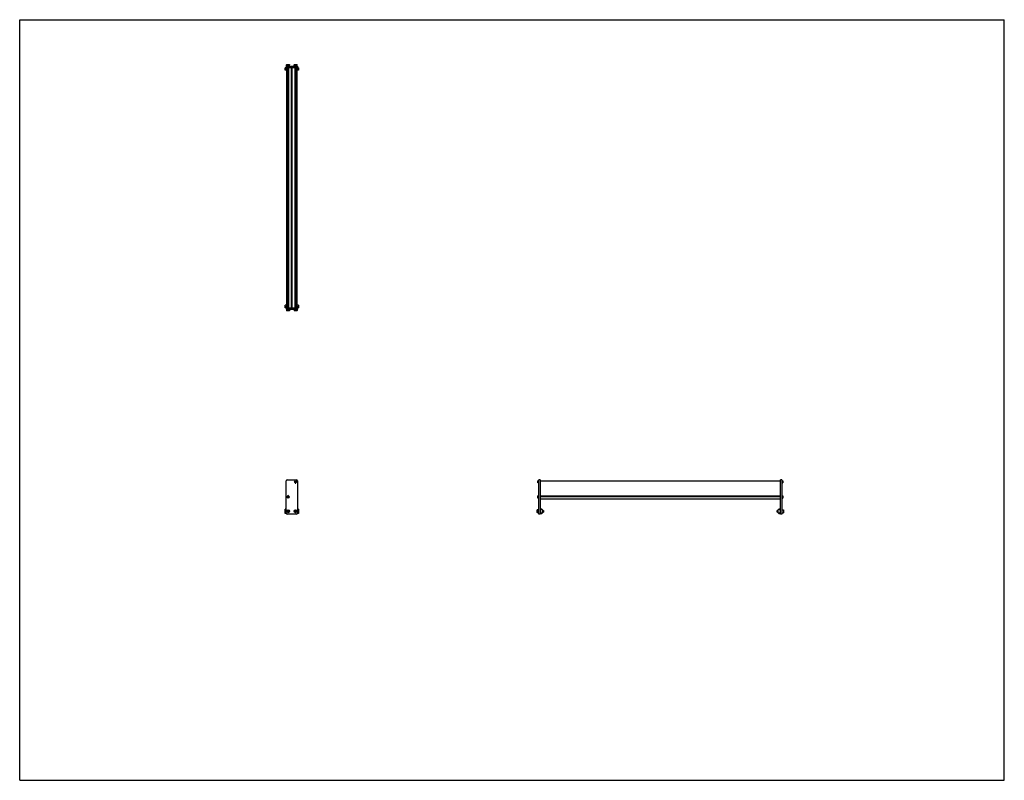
# Model space of a CAD drawing. Header units: inches. Extents: x 0 to 132, y 0 to 102.
import ezdxf

# ---------------------------------------------------------------- set-up
doc = ezdxf.new("R2010")
doc.units = ezdxf.units.IN
doc.header["$LTSCALE"] = 7.26
doc.header["$MEASUREMENT"] = 0
doc.layers.get('0').update_dxf_attribs({"linetype": 'CONTINUOUS'})
for name, color, linetype in [('200830M_BL1', 7, 'CONTINUOUS'), ('200830M_BL2', 7, 'CONTINUOUS'), ('350978_BL0', 7, 'CONTINUOUS'), ('350978_BL11', 7, 'CONTINUOUS'), ('350979_03220_BL12', 7, 'CONTINUOUS'), ('920416M_BL10', 7, 'CONTINUOUS'), ('920416M_BL4', 7, 'CONTINUOUS'), ('920416M_BL6', 7, 'CONTINUOUS'), ('920416M_BL8', 7, 'CONTINUOUS'), ('920616M_BL3', 7, 'CONTINUOUS'), ('920616M_BL5', 7, 'CONTINUOUS'), ('920616M_BL7', 7, 'CONTINUOUS'), ('920616M_BL9', 7, 'CONTINUOUS')]:
    doc.layers.add(name, color=color, linetype=linetype)

# ---------------------------------------------------------------- blocks, each defined once
blk = doc.blocks.new('350978_BL0', base_point=(52.76, 49.53))
at = {"layer": '350978_BL0', "color": 7, "linetype": 'CONTINUOUS'}
for p, q in [((35.73, 63.37), (37.23, 63.37)), ((35.73, 63.37), (35.73, 63.19)), ((37.23, 63.37), (37.23, 63.19)), ((35.73, 63.19), (37.23, 63.19)), ((35.73, 35.82), (35.73, 40.18)), ((35.86, 40.3), (37.11, 40.3)), ((37.23, 40.18), (37.23, 35.82)), ((69.61, 35.7), (69.61, 40.3)), ((69.79, 40.3), (69.61, 40.3)), ((69.79, 40.3), (69.79, 35.7)), ((37.11, 35.7), (35.86, 35.7)), ((69.79, 35.7), (69.61, 35.7))]:
    blk.add_line(p, q, dxfattribs=at)
for centre, radius, start, end in [((35.86, 40.18), 0.125, 90, 180), ((36.98, 39.93), 0.079, 182.238, 357.762), ((37.11, 40.18), 0.125, 0, 90), ((35.98, 38.1), 0.079, 2.238, 177.762), ((35.86, 35.82), 0.125, 180, 270), ((37.11, 35.82), 0.125, 270, 360)]:
    blk.add_arc(centre, radius, start, end, dxfattribs=at)
blk = doc.blocks.new('200830M_BL1', base_point=(68.79, 65.68))
at = {"layer": '200830M_BL1', "color": 7, "linetype": 'CONTINUOUS'}
for p, q in [((35.61, 95.23), (35.61, 95.56)), ((35.8, 95.56), (35.61, 95.56)), ((35.61, 95.47), (35.8, 95.47)), ((35.8, 95.45), (35.61, 95.45)), ((35.8, 95.23), (35.61, 95.23)), ((37.36, 95.56), (37.16, 95.56)), ((37.16, 95.47), (37.36, 95.47)), ((37.36, 95.45), (37.16, 95.45)), ((37.36, 95.23), (37.16, 95.23)), ((37.36, 95.56), (37.36, 95.23)), ((35.73, 35.8), (35.61, 35.8)), ((35.61, 35.8), (35.61, 35.8)), ((37.36, 35.8), (37.23, 35.8)), ((37.36, 35.8), (37.36, 35.8)), ((101.78, 36.35), (101.65, 36.22)), ((101.65, 36.21), (101.65, 35.95)), ((101.65, 35.93), (101.78, 35.8)), ((101.86, 36.36), (101.8, 36.36)), ((101.8, 35.8), (101.86, 35.8)), ((101.87, 36.26), (101.87, 36.35)), ((101.87, 35.81), (101.87, 35.9)), ((101.96, 36.26), (101.89, 36.26)), ((101.89, 36.26), (101.89, 36.26)), ((101.89, 35.9), (101.89, 35.89)), ((101.89, 35.89), (101.96, 35.89)), ((101.98, 35.91), (101.98, 36.24))]:
    blk.add_line(p, q, dxfattribs=at)
for centre, radius, start, end in [((101.67, 36.21), 0.02, 135, 180), ((101.67, 35.95), 0.02, 180, 225), ((101.8, 36.34), 0.02, 90, 135), ((101.8, 35.82), 0.02, 225, 270), ((101.86, 36.35), 0.01, 0, 90), ((101.86, 35.81), 0.01, 270, 360), ((101.88, 36.26), 0.0075, 180, 360), ((101.88, 35.9), 0.0075, 0, 180), ((101.96, 36.24), 0.02, 0, 90), ((101.96, 35.91), 0.02, 270, 360)]:
    blk.add_arc(centre, radius, start, end, dxfattribs=at)
blk = doc.blocks.new('200830M_BL2', base_point=(52.87, 49.75))
at = {"layer": '200830M_BL2', "color": 7, "linetype": 'CONTINUOUS'}
for p, q in [((35.8, 63.71), (35.61, 63.71)), ((35.61, 63.38), (35.61, 63.71)), ((35.8, 63.49), (35.61, 63.49)), ((35.61, 63.47), (35.8, 63.47)), ((35.8, 63.38), (35.61, 63.38)), ((37.36, 63.71), (37.16, 63.71)), ((37.36, 63.49), (37.16, 63.49)), ((37.16, 63.47), (37.36, 63.47)), ((37.36, 63.38), (37.16, 63.38)), ((37.36, 63.71), (37.36, 63.38)), ((35.73, 36.36), (35.61, 36.36)), ((35.61, 35.8), (35.61, 36.36)), ((35.73, 36.26), (35.61, 36.26)), ((35.73, 35.89), (35.61, 35.89)), ((35.73, 35.8), (35.61, 35.8)), ((37.36, 36.36), (37.23, 36.36)), ((37.36, 36.26), (37.23, 36.26)), ((37.36, 35.89), (37.23, 35.89)), ((37.36, 35.8), (37.23, 35.8)), ((37.36, 36.36), (37.36, 35.8)), ((69.8, 36.24), (69.8, 35.91)), ((69.89, 36.26), (69.82, 36.26)), ((69.82, 35.89), (69.89, 35.89)), ((69.89, 36.26), (69.89, 36.26)), ((69.89, 35.89), (69.89, 35.9)), ((69.91, 36.35), (69.91, 36.26)), ((69.91, 35.9), (69.91, 35.81)), ((69.98, 36.36), (69.92, 36.36)), ((69.92, 35.8), (69.98, 35.8)), ((70.12, 36.22), (69.99, 36.35)), ((69.99, 35.8), (70.12, 35.93)), ((70.13, 35.95), (70.13, 36.21))]:
    blk.add_line(p, q, dxfattribs=at)
for centre, radius, start, end in [((69.82, 36.24), 0.02, 90, 180), ((69.82, 35.91), 0.02, 180, 270), ((69.9, 36.26), 0.0075, 180, 360), ((69.9, 35.9), 0.0075, 0, 180), ((69.92, 36.35), 0.01, 90, 180), ((69.92, 35.81), 0.01, 180, 270), ((69.98, 36.34), 0.02, 45, 90), ((69.98, 35.82), 0.02, 270, 315), ((70.11, 36.21), 0.02, 0, 45), ((70.11, 35.95), 0.02, 315, 360)]:
    blk.add_arc(centre, radius, start, end, dxfattribs=at)
blk = doc.blocks.new('920616M_BL3', base_point=(35.98, 49.54))
at = {"layer": '920616M_BL3', "color": 7, "linetype": 'CONTINUOUS'}
for p, q in [((35.78, 63.19), (35.78, 62.98)), ((36.18, 62.98), (35.78, 62.98)), ((35.78, 62.98), (35.81, 62.96)), ((36.15, 62.96), (35.81, 62.96)), ((36.18, 62.98), (36.15, 62.96)), ((36.18, 63.19), (36.18, 62.98)), ((35.98, 36.19), (35.88, 36.13)), ((35.88, 36.13), (35.88, 36.02)), ((35.88, 36.02), (35.98, 35.96)), ((36.08, 36.13), (35.98, 36.19)), ((35.98, 35.96), (36.08, 36.02)), ((36.08, 36.02), (36.08, 36.13))]:
    blk.add_line(p, q, dxfattribs=at)
for radius in [0.197, 0.173]:
    blk.add_circle((35.98, 36.08), radius, dxfattribs=at)
blk = doc.blocks.new('920416M_BL4', base_point=(53.23, 51.86))
at = {"layer": '920416M_BL4', "color": 7, "linetype": 'CONTINUOUS'}
for p, q in [((36.94, 63.82), (37.02, 63.82)), ((36.94, 63.82), (37.02, 63.82)), ((36.84, 63.19), (36.84, 63.05)), ((37.12, 63.05), (36.84, 63.05)), ((36.84, 63.05), (36.86, 63.04)), ((37.1, 63.04), (36.86, 63.04)), ((37.12, 63.05), (37.1, 63.04)), ((37.12, 63.19), (37.12, 63.05)), ((36.98, 40.1), (36.92, 40.07)), ((36.92, 40.07), (36.92, 40)), ((36.92, 40), (36.98, 39.97)), ((37.04, 40.07), (36.98, 40.1)), ((36.98, 39.97), (37.04, 40)), ((37.04, 40), (37.04, 40.07)), ((69.47, 40.17), (69.45, 40.16)), ((69.45, 39.91), (69.45, 40.16)), ((69.47, 39.9), (69.45, 39.91)), ((69.47, 39.9), (69.47, 40.17)), ((69.61, 40.17), (69.47, 40.17)), ((69.61, 39.9), (69.47, 39.9))]:
    blk.add_line(p, q, dxfattribs=at)
for radius in [0.138, 0.122]:
    blk.add_circle((36.98, 40.04), radius, dxfattribs=at)
blk = doc.blocks.new('920616M_BL5', base_point=(53.51, 49.54))
at = {"layer": '920616M_BL5', "color": 7, "linetype": 'CONTINUOUS'}
for p, q in [((36.78, 63.19), (36.78, 62.98)), ((37.18, 62.98), (36.78, 62.98)), ((36.78, 62.98), (36.81, 62.96)), ((37.15, 62.96), (36.81, 62.96)), ((37.18, 62.98), (37.15, 62.96)), ((37.18, 63.19), (37.18, 62.98)), ((36.98, 36.19), (36.88, 36.13)), ((36.88, 36.13), (36.88, 36.02)), ((36.88, 36.02), (36.98, 35.96)), ((37.08, 36.13), (36.98, 36.19)), ((36.98, 35.96), (37.08, 36.02)), ((37.08, 36.02), (37.08, 36.13)), ((69.4, 36.27), (69.37, 36.25)), ((69.37, 35.9), (69.37, 36.25)), ((69.4, 35.88), (69.37, 35.9)), ((69.4, 35.88), (69.4, 36.27)), ((69.61, 36.27), (69.4, 36.27)), ((69.61, 35.88), (69.4, 35.88)), ((69.79, 36.2), (69.8, 36.2)), ((69.79, 35.96), (69.8, 35.96)), ((70.13, 36.2), (70.24, 36.2)), ((70.13, 35.96), (70.24, 35.96)), ((70.24, 36.2), (70.24, 35.96)), ((70.24, 36.2), (70.24, 36.19)), ((70.24, 36.19), (70.24, 35.96)), ((70.24, 35.96), (70.24, 35.96))]:
    blk.add_line(p, q, dxfattribs=at)
for radius in [0.197, 0.173]:
    blk.add_circle((36.98, 36.08), radius, dxfattribs=at)
blk = doc.blocks.new('920416M_BL6', base_point=(52.73, 50.52))
at = {"layer": '920416M_BL6', "color": 7, "linetype": 'CONTINUOUS'}
for p, q in [((35.84, 63.19), (35.84, 63.05)), ((36.12, 63.05), (35.84, 63.05)), ((35.84, 63.05), (35.86, 63.04)), ((36.1, 63.04), (35.86, 63.04)), ((36.12, 63.05), (36.1, 63.04)), ((36.12, 63.19), (36.12, 63.05)), ((35.98, 38.06), (35.92, 38.02)), ((35.92, 38.02), (35.92, 37.95)), ((35.92, 37.95), (35.98, 37.92)), ((36.04, 38.02), (35.98, 38.06)), ((35.98, 37.92), (36.04, 37.95)), ((36.04, 37.95), (36.04, 38.02)), ((69.47, 38.13), (69.45, 38.11)), ((69.45, 37.87), (69.45, 38.11)), ((69.47, 37.85), (69.45, 37.87)), ((69.47, 37.85), (69.47, 38.13)), ((69.61, 38.13), (69.47, 38.13)), ((69.61, 37.85), (69.47, 37.85))]:
    blk.add_line(p, q, dxfattribs=at)
for radius in [0.138, 0.122]:
    blk.add_circle((35.98, 37.99), radius, dxfattribs=at)
blk = doc.blocks.new('920616M_BL7', base_point=(35.98, 95.87))
at = {"layer": '920616M_BL7', "color": 7, "linetype": 'CONTINUOUS'}
for p, q in [((35.81, 95.99), (35.78, 95.96)), ((35.78, 95.75), (35.78, 95.96)), ((35.78, 95.96), (36.18, 95.96)), ((35.81, 95.99), (36.15, 95.99)), ((36.15, 95.99), (36.18, 95.96)), ((36.18, 95.75), (36.18, 95.96))]:
    blk.add_line(p, q, dxfattribs=at)
blk = doc.blocks.new('920416M_BL8', base_point=(69.08, 66.88))
at = {"layer": '920416M_BL8', "color": 7, "linetype": 'CONTINUOUS'}
for p, q in [((35.86, 95.91), (35.84, 95.89)), ((35.84, 95.75), (35.84, 95.89)), ((35.84, 95.89), (36.12, 95.89)), ((35.86, 95.91), (36.1, 95.91)), ((36.1, 95.91), (36.12, 95.89)), ((36.12, 95.75), (36.12, 95.89)), ((102.17, 38.13), (102.31, 38.13)), ((102.17, 37.85), (102.31, 37.85)), ((102.31, 38.13), (102.32, 38.11)), ((102.31, 38.13), (102.31, 37.85)), ((102.31, 37.85), (102.32, 37.87)), ((102.32, 38.11), (102.32, 37.87))]:
    blk.add_line(p, q, dxfattribs=at)
blk = doc.blocks.new('920616M_BL9', base_point=(69.59, 65.93))
at = {"layer": '920616M_BL9', "color": 7, "linetype": 'CONTINUOUS'}
for p, q in [((36.81, 95.99), (36.78, 95.96)), ((36.78, 95.75), (36.78, 95.96)), ((36.78, 95.96), (37.18, 95.96)), ((36.81, 95.99), (37.15, 95.99)), ((37.15, 95.99), (37.18, 95.96)), ((37.18, 95.75), (37.18, 95.96)), ((101.65, 36.2), (101.54, 36.2)), ((101.54, 36.2), (101.54, 36.19)), ((101.54, 35.96), (101.54, 36.2)), ((101.54, 35.96), (101.54, 36.19)), ((101.65, 35.96), (101.54, 35.96)), ((101.54, 35.96), (101.54, 35.96)), ((101.99, 36.2), (101.98, 36.2)), ((101.99, 35.96), (101.98, 35.96)), ((102.17, 36.27), (102.38, 36.27)), ((102.17, 35.88), (102.38, 35.88)), ((102.38, 36.27), (102.4, 36.25)), ((102.38, 36.27), (102.38, 35.88)), ((102.38, 35.88), (102.4, 35.9)), ((102.4, 36.25), (102.4, 35.9))]:
    blk.add_line(p, q, dxfattribs=at)
blk = doc.blocks.new('920416M_BL10', base_point=(69.58, 67.9))
at = {"layer": '920416M_BL10', "color": 7, "linetype": 'CONTINUOUS'}
for p, q in [((36.86, 95.91), (36.84, 95.89)), ((36.84, 95.75), (36.84, 95.89)), ((36.84, 95.89), (37.12, 95.89)), ((36.86, 95.91), (37.1, 95.91)), ((37.02, 95.12), (36.94, 95.12)), ((37.02, 95.12), (36.94, 95.12)), ((37.1, 95.91), (37.12, 95.89)), ((37.12, 95.75), (37.12, 95.89)), ((102.17, 40.17), (102.31, 40.17)), ((102.17, 39.9), (102.31, 39.9)), ((102.31, 40.17), (102.32, 40.16)), ((102.31, 40.17), (102.31, 39.9)), ((102.31, 39.9), (102.32, 39.91)), ((102.32, 40.16), (102.32, 39.91))]:
    blk.add_line(p, q, dxfattribs=at)
blk = doc.blocks.new('350978_BL11', base_point=(68.95, 65.72))
at = {"layer": '350978_BL11', "color": 7, "linetype": 'CONTINUOUS'}
for p, q in [((35.73, 95.75), (35.73, 95.57)), ((35.73, 95.75), (37.23, 95.75)), ((35.73, 95.57), (37.23, 95.57)), ((37.23, 95.75), (37.23, 95.57)), ((102.17, 40.3), (101.99, 40.3)), ((101.99, 35.7), (101.99, 40.3)), ((102.17, 40.3), (102.17, 35.7)), ((102.17, 35.7), (101.99, 35.7))]:
    blk.add_line(p, q, dxfattribs=at)
blk = doc.blocks.new('350979_03220_BL12', base_point=(68.89, 66.65))
at = {"layer": '350979_03220_BL12', "color": 7, "linetype": 'CONTINUOUS'}
for p, q in [((35.8, 63.37), (35.8, 95.57)), ((35.86, 63.37), (35.86, 95.57)), ((35.94, 95.57), (35.94, 63.37)), ((36.02, 95.57), (36.02, 63.37)), ((36.42, 63.37), (36.42, 95.57)), ((36.54, 63.37), (36.54, 95.57)), ((36.94, 63.37), (36.94, 95.57)), ((37.02, 63.37), (37.02, 95.57)), ((37.11, 63.37), (37.11, 95.57)), ((37.16, 95.57), (37.16, 63.37)), ((69.79, 40.17), (101.99, 40.17)), ((69.79, 38.14), (101.99, 38.14)), ((69.79, 38.06), (101.99, 38.06)), ((69.79, 37.73), (101.99, 37.73))]:
    blk.add_line(p, q, dxfattribs=at)
for centre, radius, start, end in [((36.98, 40.04), 0.183, 257.6796, 279.9563), ((37.02, 39.83), 0.031, 91.2803, 99.9563), ((35.92, 38.17), 0.031, 269.3982, 311.752), ((35.98, 38.1), 0.068, 8.6822, 131.752)]:
    blk.add_arc(centre, radius, start, end, dxfattribs=at)

msp = doc.modelspace()

# ---------------------------------------------------------------- linework, layer by layer
at = {"color": 7, "linetype": 'CONTINUOUS'}
for p, q in [((0, 0), (0, 102)), ((0, 102), (132, 102)), ((132, 0), (132, 102)), ((0, 0), (132, 0))]:
    msp.add_line(p, q, dxfattribs=at)

# ---------------------------------------------------------------- block references
at = {"layer": '200830M_BL1'}
msp.add_blockref('200830M_BL1', (68.79, 65.68), dxfattribs=at)
at = {"layer": '200830M_BL2'}
msp.add_blockref('200830M_BL2', (52.87, 49.75), dxfattribs=at)
at = {"layer": '350978_BL0'}
msp.add_blockref('350978_BL0', (52.76, 49.53), dxfattribs=at)
at = {"layer": '350978_BL11'}
msp.add_blockref('350978_BL11', (68.95, 65.72), dxfattribs=at)
at = {"layer": '350979_03220_BL12'}
msp.add_blockref('350979_03220_BL12', (68.89, 66.65), dxfattribs=at)
at = {"layer": '920416M_BL10'}
msp.add_blockref('920416M_BL10', (69.58, 67.9), dxfattribs=at)
at = {"layer": '920416M_BL4'}
msp.add_blockref('920416M_BL4', (53.23, 51.86), dxfattribs=at)
at = {"layer": '920416M_BL6'}
msp.add_blockref('920416M_BL6', (52.73, 50.52), dxfattribs=at)
at = {"layer": '920416M_BL8'}
msp.add_blockref('920416M_BL8', (69.08, 66.88), dxfattribs=at)
at = {"layer": '920616M_BL3'}
msp.add_blockref('920616M_BL3', (35.98, 49.54), dxfattribs=at)
at = {"layer": '920616M_BL5'}
msp.add_blockref('920616M_BL5', (53.51, 49.54), dxfattribs=at)
at = {"layer": '920616M_BL7'}
msp.add_blockref('920616M_BL7', (35.98, 95.87), dxfattribs=at)
at = {"layer": '920616M_BL9'}
msp.add_blockref('920616M_BL9', (69.59, 65.93), dxfattribs=at)

doc.saveas('drawing.dxf')
